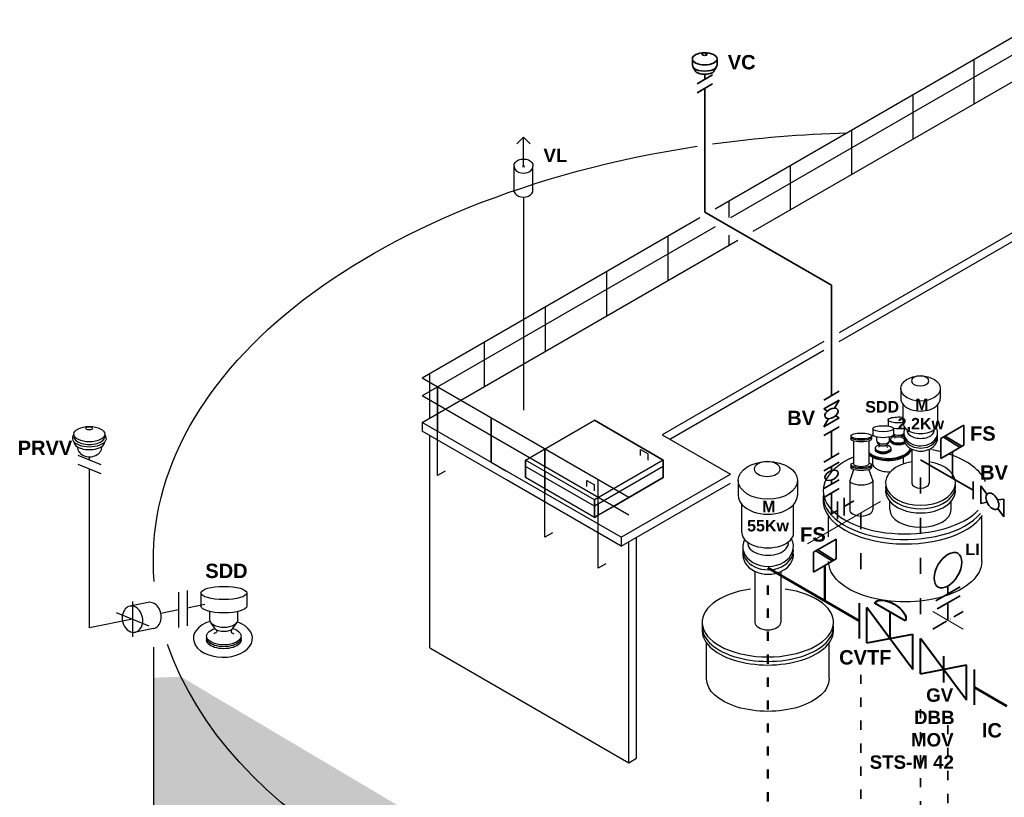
# Model space of a CAD drawing. Header units: millimetres. Extents: x 244 to 2461, y -1517 to 72.
# Tile 26 of 32: x 1402 to 1659, y -131 to 72. Entities that reach past the tile are written whole.
import ezdxf

# ---------------------------------------------------------------- set-up
doc = ezdxf.new("R2010")
doc.units = ezdxf.units.MM
doc.linetypes.add('ACAD_ISO03W100', pattern=[30, 12, -18])
doc.linetypes.add('ACAD_ISO10W100', pattern=[18, 12, -3, 0, -3])
for name, color, linetype, lineweight in [('Achsen', 253, 'ACAD_ISO10W100', 15), ('Armatur-Entleerung', 7, 'Continuous', 30), ('Armaturen-Auslagerung', 7, 'Continuous', 40), ('Armaturenbezeichnung I', 7, 'Continuous', 15), ('Auslagerung', 1, 'Continuous', 50), ('Entleerung', 74, 'Continuous', 35), ('Symbole_70', 7, 'Continuous', 35), ('Text', 7, 'Continuous', 18)]:
    doc.layers.add(name, color=color, linetype=linetype, lineweight=lineweight)
doc.layers.add('effekte', color=7, linetype='Continuous')
doc.layers.add('gebäude', color=8, linetype='Continuous')

msp = doc.modelspace()

# ---------------------------------------------------------------- hatches: boundary and pattern name
at = {"layer": 'effekte'}
h = msp.add_hatch(color=253, dxfattribs=at)
h.set_gradient(color1=(156, 156, 156), rotation=30, tint=1, name='CURVED')
edge = h.paths.add_edge_path()
edge.add_ellipse((1626.68, -291.93), major_axis=(-190, 0), ratio=0.588376, start_angle=360, end_angle=422.0567)
edge.add_ellipse((1626.68, -291.93), major_axis=(190, 0), ratio=0.588376, start_angle=240.3863, end_angle=310.0953)
edge.add_ellipse((1626.68, -291.93), major_axis=(190, 0), ratio=0.588376, start_angle=-49.9047, end_angle=0)
edge.add_line((1816.68, -291.93), (1816.68, -69.08))
edge.add_ellipse((1626.68, -69.08), major_axis=(-190, 0), ratio=0.588376, start_angle=130.0953, end_angle=180, ccw=False)
edge.add_line((1749.05, -154.59), (1749.05, -335.9))
edge.add_ellipse((1626.68, -250.38), major_axis=(190, 0), ratio=0.588376, start_angle=243.6636, end_angle=310.0953, ccw=False)
edge.add_line((1542.39, -350.57), (1542.39, -169.26))
edge.add_ellipse((1626.68, -69.08), major_axis=(-190, 0.08), ratio=0.588517, start_angle=375.841, end_angle=423.6785, ccw=False)
edge.add_line((1443.88, -99.52), (1436.68, -99.79))
edge.add_line((1436.68, -99.79), (1436.68, -291.93))

# ---------------------------------------------------------------- linework, layer by layer
at = {"layer": 'Achsen', "lineweight": 15}
for p, q in [((1533.72, 33.62), (1533.09, 33.98)), ((1533.09, 33.62), (1533.72, 33.98))]:
    msp.add_line(p, q, dxfattribs=at)
at = {"layer": 'Achsen'}
msp.add_line((1648.31, -87.1), (1640.31, -82.49), dxfattribs=at)
at = {"layer": 'Armatur-Entleerung'}
for p, q in [((1530.94, 27.46), (1530.94, 33.71)), ((1535.87, 27.65), (1535.87, 33.71))]:
    msp.add_line(p, q, dxfattribs=at)
at = {"layer": 'Armatur-Entleerung', "extrusion": (0, 0, -1)}
msp.add_ellipse((1533.4, 33.99), major_axis=(-2.47, 0), ratio=0.707107, start_param=6.229713, end_param=9.478251, dxfattribs=at)
at = {"layer": 'Armatur-Entleerung'}
for centre in [(1533.4, 33.8), (1533.4, 27.55)]:
    msp.add_ellipse(centre, major_axis=(-2.47, 0), ratio=0.707107, start_param=6.229713, end_param=9.478251, dxfattribs=at)
at = {"layer": 'Armaturen-Auslagerung', "lineweight": 35, "ltscale": 0.35}
for p, q in [((1609.13, -67), (1615.13, -63.54)), ((1615.13, -63.54), (1615.13, -68.73)), ((1614.12, -69.31), (1609.75, -66.64)), ((1614.6, -69.04), (1610.26, -66.35)), ((1609.13, -72.2), (1609.13, -67)), ((1615.13, -68.73), (1609.13, -72.2))]:
    msp.add_line(p, q, dxfattribs=at)
at = {"layer": 'Armaturen-Auslagerung'}
for p, q in [((1621.13, -80.28), (1621.13, -89.52)), ((1623.13, -90.67), (1623.13, -81.43)), ((1635.13, -97.6), (1623.13, -81.43)), ((1633.13, -84.9), (1625.13, -80.28)), ((1629.13, -82.59), (1629.13, -89.52)), ((1623.13, -90.67), (1635.13, -88.36)), ((1635.13, -97.6), (1635.13, -88.36)), ((1649.13, -105.68), (1637.13, -89.52)), ((1637.13, -98.75), (1637.13, -89.52)), ((1643.13, -94.17), (1643.13, -101.03)), ((1637.13, -98.75), (1649.13, -96.44)), ((1649.13, -105.68), (1649.13, -96.44)), ((1651.13, -97.6), (1651.13, -106.84))]:
    msp.add_line(p, q, dxfattribs=at)
at = {"layer": 'Armaturen-Auslagerung', "extrusion": (3.08149e-33, 6.12303e-17, -1)}
msp.add_ellipse((1629.13, -82.59), major_axis=(4, -2.31), ratio=0.5, start_param=3.141593, end_param=6.283185, dxfattribs=at)
at = {"layer": 'Armaturenbezeichnung I'}
msp.add_line((1626.66, -53.78), (1607.61, -64.78), dxfattribs=at)
at = {"layer": 'Auslagerung'}
for p, q in [((1621.13, -84.9), (1597.23, -71.1)), ((1612.13, -79.7), (1612.13, -70.46)), ((1659.71, -107.17), (1651.13, -102.22))]:
    msp.add_line(p, q, dxfattribs=at)
at = {"layer": 'Auslagerung', "linetype": 'ACAD_ISO03W100', "ltscale": 0.2}
msp.add_line((1597.23, -75.72), (1597.23, -179.53), dxfattribs=at)
at = {"layer": 'Entleerung'}
for p, q in [((1645.47, -47.68), (1645.47, -40.75)), ((1650.9, -50.81), (1637.13, -42.86))]:
    msp.add_line(p, q, dxfattribs=at)
at = {"layer": 'Entleerung', "linetype": 'ACAD_ISO03W100', "ltscale": 0.35}
msp.add_line((1637.13, -47.48), (1637.13, -86.05), dxfattribs=at)
at = {"layer": 'Entleerung', "linetype": 'ACAD_ISO03W100', "ltscale": 0.2}
msp.add_line((1637.13, -107.99), (1637.13, -180.73), dxfattribs=at)
at = {"layer": 'gebäude'}
for p, q in [((1669.17, 72.14), (1583.44, 22.64)), ((1669.17, 67.52), (1587.44, 20.33)), ((1593.44, 16.87), (1669.17, 60.59)), ((1651.17, 50.2), (1651.17, 61.75)), ((1635.17, 40.96), (1635.17, 52.51)), ((1533.4, 41.48), (1531.66, 39.74)), ((1533.4, 33.8), (1533.4, 41.48)), ((1533.4, 41.48), (1535.15, 39.74)), ((1619.17, 31.72), (1619.17, 43.27)), ((1603.17, 22.49), (1603.17, 34.03)), ((1533.4, 25.81), (1533.4, -29.91)), ((1678.96, 26.79), (1615.88, -9.63)), ((1587.17, 20.49), (1587.17, 24.8)), ((1615.88, -11.93), (1678.96, 24.48)), ((1579.44, 20.33), (1506.93, -21.53)), ((1583.44, 18.02), (1506.93, -26.15)), ((1571.18, 4.01), (1571.18, 15.56)), ((1587.17, 13.25), (1587.17, 15.87)), ((1506.93, -33.08), (1589.44, 14.56)), ((1555.18, -5.23), (1555.18, 6.32)), ((1539.18, -14.46), (1539.18, -2.92)), ((1523.18, -23.7), (1523.18, -12.15)), ((1611.88, -11.93), (1569.66, -36.31)), ((1571.66, -37.47), (1611.88, -14.24)), ((1508.93, -31.93), (1508.93, -20.38)), ((1560.93, -52.71), (1506.93, -21.53)), ((1510.93, -23.84), (1510.93, -35.39)), ((1510.93, -46.94), (1510.93, -23.84)), ((1560.93, -57.33), (1506.93, -26.15)), ((1510.93, -30.77), (1510.93, -35.39)), ((1510.93, -35.39), (1510.93, -30.77)), ((1528.93, -45.78), (1506.93, -33.08)), ((1506.93, -33.08), (1506.93, -35.39)), ((1524.93, -31.93), (1524.93, -43.47)), ((1524.93, -36.54), (1524.93, -31.93)), ((1524.93, -31.93), (1524.93, -36.54)), ((1533.93, -42.9), (1551.93, -32.5)), ((1551.93, -32.5), (1569.93, -42.9)), ((1569.93, -42.9), (1551.93, -32.5)), ((1528.93, -48.09), (1506.93, -35.39)), ((1508.93, -91.97), (1508.93, -36.54)), ((1524.93, -43.47), (1524.93, -36.54)), ((1524.93, -36.54), (1524.93, -43.47)), ((1569.66, -36.31), (1587.5, -46.61)), ((1538.93, -63.1), (1538.93, -40.01)), ((1538.93, -51.56), (1538.93, -40.01)), ((1538.93, -40.01), (1538.93, -44.63)), ((1538.93, -44.63), (1538.93, -40.01)), ((1563.93, -41.74), (1563.93, -40.17)), ((1563.93, -40.17), (1565.93, -41.33)), ((1524.93, -43.47), (1528.93, -45.78)), ((1551.93, -53.29), (1533.93, -42.9)), ((1533.93, -47.51), (1533.93, -42.9)), ((1533.93, -47.51), (1533.93, -42.9)), ((1533.93, -42.9), (1533.93, -44.6)), ((1569.93, -42.9), (1551.93, -53.29)), ((1565.93, -42.9), (1565.93, -41.33)), ((1569.93, -42.9), (1569.93, -47.51)), ((1569.93, -44.6), (1569.93, -42.9)), ((1512.93, -45.78), (1510.93, -46.94)), ((1558.93, -63.1), (1528.93, -45.78)), ((1551.93, -54.99), (1533.93, -44.6)), ((1533.93, -44.6), (1533.93, -47.51)), ((1538.93, -45.78), (1538.93, -44.63)), ((1538.93, -47.49), (1538.93, -45.78)), ((1538.93, -45.78), (1538.93, -47.49)), ((1569.93, -44.6), (1551.93, -54.99)), ((1569.93, -47.51), (1569.93, -44.6)), ((1558.93, -65.41), (1528.93, -48.09)), ((1551.93, -57.91), (1533.93, -47.51)), ((1538.93, -47.49), (1538.93, -50.4)), ((1538.93, -50.4), (1538.93, -47.49)), ((1549.93, -49.82), (1549.93, -48.25)), ((1549.93, -48.25), (1551.93, -49.41)), ((1569.93, -47.51), (1551.93, -57.91)), ((1552.93, -71.19), (1552.93, -48.09)), ((1552.93, -59.64), (1552.93, -48.09)), ((1552.93, -52.71), (1552.93, -48.09)), ((1558.93, -63.1), (1587.5, -46.61)), ((1560.93, -52.71), (1569.93, -47.51)), ((1538.93, -51.56), (1538.93, -50.4)), ((1538.93, -50.4), (1538.93, -51.56)), ((1551.93, -50.98), (1551.93, -49.41)), ((1558.93, -65.41), (1587.5, -48.92)), ((1551.93, -53.29), (1551.93, -57.91)), ((1551.93, -54.99), (1551.93, -53.29)), ((1551.93, -53.29), (1551.93, -54.99)), ((1552.93, -54.42), (1552.93, -52.71)), ((1556.93, -55.02), (1560.93, -52.71)), ((1551.93, -57.91), (1551.93, -54.99)), ((1551.93, -54.99), (1551.93, -57.91)), ((1552.93, -57.33), (1552.93, -54.42)), ((1552.93, -54.42), (1552.93, -57.33)), ((1552.93, -57.33), (1556.93, -55.02)), ((1552.93, -57.33), (1551.93, -57.91)), ((1551.93, -57.91), (1552.93, -57.33)), ((1552.93, -59.64), (1552.93, -57.33)), ((1540.93, -61.95), (1538.93, -63.1)), ((1558.93, -63.1), (1558.93, -65.41)), ((1560.93, -121.99), (1560.93, -64.26)), ((1562.93, -120.84), (1562.93, -63.1)), ((1554.93, -70.03), (1552.93, -71.19)), ((1435.36, -80.12), (1430.53, -81.1)), ((1436.73, -86.91), (1431.21, -88.03)), ((1436.68, -91.82), (1436.68, -291.93)), ((1436.68, -91.82), (1436.68, -291.93)), ((1508.93, -91.97), (1560.93, -121.99)), ((1560.93, -121.99), (1562.93, -120.84))]:
    msp.add_line(p, q, dxfattribs=at)
at = {"layer": 'gebäude', "ltscale": 0.35}
for p, q in [((1631.98, -24.22), (1631.98, -26.82)), ((1642.28, -24.22), (1642.28, -26.82)), ((1632.63, -33.36), (1632.63, -28.42)), ((1641.63, -33.36), (1641.63, -28.42)), ((1628.65, -32.43), (1628.65, -33.99)), ((1624.67, -34.73), (1624.67, -36.29)), ((1630.07, -34.73), (1630.07, -36.29)), ((1633.01, -34.67), (1633.01, -34.61)), ((1423.99, -36.15), (1423.99, -36.82)), ((1618.93, -36.63), (1618.93, -37.4)), ((1619.63, -37.92), (1619.63, -43.92)), ((1623.63, -37.92), (1623.63, -43.92)), ((1624.33, -36.63), (1624.33, -37.4)), ((1625.71, -37.85), (1625.71, -36.91)), ((1626.34, -38.94), (1625.83, -38.21)), ((1628.39, -38.94), (1628.9, -38.21)), ((1629.02, -37.85), (1629.02, -36.91)), ((1630.33, -36.64), (1630.08, -36.27)), ((1632.38, -36.64), (1632.79, -36.05)), ((1634.88, -40.07), (1634.88, -48.94)), ((1639.38, -40.12), (1639.38, -48.94)), ((1419.95, -42.88), (1419.95, -42.06)), ((1624.67, -43.73), (1624.67, -42.24)), ((1632.67, -43.73), (1632.67, -42.24)), ((1419.95, -86.77), (1419.95, -45.19)), ((1619.63, -45.43), (1618.63, -48.32)), ((1618.93, -44.14), (1618.93, -44.91)), ((1623.63, -45.43), (1624.63, -48.32)), ((1624.33, -44.14), (1624.33, -44.91)), ((1589.51, -48.23), (1589.51, -52.13)), ((1604.96, -48.23), (1604.96, -52.13)), ((1618.63, -48.32), (1618.63, -55.82)), ((1624.63, -48.32), (1624.63, -55.82)), ((1629.13, -55.87), (1629.13, -53.82)), ((1645.13, -55.87), (1645.13, -53.82)), ((1590.48, -61.94), (1590.48, -54.53)), ((1603.98, -61.94), (1603.98, -54.53)), ((1613.13, -62.96), (1613.13, -57.62)), ((1653.13, -69.4), (1653.13, -57.62)), ((1593.86, -72.01), (1593.86, -85.32)), ((1600.61, -72.08), (1600.61, -85.32)), ((1445.5, -76.98), (1445.5, -86.22)), ((1443.24, -77.44), (1443.24, -86.68)), ((1449.09, -77.64), (1449.09, -81.11)), ((1461.09, -77.64), (1461.09, -81.11)), ((1431.21, -79.87), (1431.21, -89.11)), ((1443.24, -82.06), (1438.64, -82.99)), ((1450.1, -80.67), (1445.5, -81.6)), ((1431.21, -84.49), (1419.95, -86.77)), ((1451.42, -84.57), (1451.42, -82.48)), ((1458.77, -84.57), (1458.77, -82.48)), ((1452.82, -87), (1451.68, -85.36)), ((1457.36, -87), (1458.5, -85.36)), ((1581.23, -100.1), (1581.23, -90.68)), ((1613.23, -100.1), (1613.23, -90.68))]:
    msp.add_line(p, q, dxfattribs=at)
at = {"layer": 'gebäude', "linetype": 'ACAD_ISO03W100', "lineweight": 25}
for p, q in [((1416.95, -41.67), (1422.95, -44.08)), ((1416.95, -43.98), (1422.95, -46.39)), ((1426.93, -82.77), (1435.5, -86.22))]:
    msp.add_line(p, q, dxfattribs=at)
at = {"layer": 'gebäude', "extrusion": (-9.8418e-33, 6.12303e-17, -1)}
for start_param, end_param in [(1.337305, 1.52487), (-0.050227, 1.315608)]:
    msp.add_ellipse((1626.68, -69.08), major_axis=(-190, 0.04), ratio=0.588282, start_param=start_param, end_param=end_param, dxfattribs=at)
at = {"layer": 'gebäude', "ltscale": 0.35}
for centre, major_axis, ratio in [((1637.13, -24.22), (-5.15, 0), 0.639035), ((1419.95, -36.15), (-4.04, 0), 0.5), ((1419.89, -34.62), (0.869, -0.029), 0.471797), ((1597.24, -48.23), (-7.72, 0), 0.639035)]:
    msp.add_ellipse(centre, major_axis=major_axis, ratio=ratio, dxfattribs=at)
at = {"layer": 'gebäude', "ltscale": 0.35, "extrusion": (-1.01969e-32, 6.12303e-17, -1)}
for centre, major_axis in [((1637.02, -22.23), (2.25, 0)), ((1597.07, -45.25), (3.37, 0))]:
    msp.add_ellipse(centre, major_axis=major_axis, ratio=0.57735, dxfattribs=at)
at = {"layer": 'gebäude', "ltscale": 0.35}
for centre, major_axis, ratio, start_param, end_param in [((1637.13, -26.82), (-5.15, 0), 0.639035, 6.282614, 9.424778), ((1637.13, -33.36), (-4.5, 0), 0.57735, 0, 3.141593), ((1637.18, -35.77), (-4.41, 0), 0.777736, 5.903077, 9.829629), ((1637.16, -35.14), (-3.55, 0), 0.595171, 6.20869, 9.519177), ((1419.95, -37.2), (-4.45, 0), 0.5, 5.849646, 9.854478), ((1419.95, -36.82), (-4.04, 0), 0.5, 6.283185, 9.424778), ((1419.95, -38.17), (-4.04, 0), 0.5, 6.283185, 9.424778), ((1637.18, -37.15), (-4.41, 0), 0.777736, 6.168705, 9.539258), ((1637.18, -36.36), (-4.41, 0), 0.777736, 6.19648, 9.511483), ((1420.02, -39.41), (-3.21, -0.06), 0.826233, 6.273896, 9.417099), ((1420.02, -39.41), (-3.21, -0.06), 0.826233, 3.141451, 3.143306), ((1633.13, -50.92), (-21.43, 0), 0.526504, 10.544279, 10.662708), ((1633.13, -50.92), (-21.43, 0), 0.526504, 5.393359, 8.954941), ((1637.13, -48.94), (-9.13, 0), 0.632477, 4.96144, 10.746523), ((1633.13, -50.92), (-21.43, 0), 0.526504, 9.627953, 10.439191), ((1637.13, -50.96), (-9.13, 0), 0.632477, 6.185774, 9.52219), ((1637.13, -49.84), (-9.13, 0), 0.632477, 6.205579, 9.502385), ((1637.13, -48.94), (2.25, 0), 0.57735, 3.141593, 6.283185), ((1597.23, -52.13), (-7.72, 0), 0.639035, 6.282614, 9.424778), ((1633.13, -52.38), (-21.43, 0), 0.526504, 6.21841, 9.01916), ((1633.13, -53.56), (-21.43, 0), 0.526504, -0.052256, 2.798489), ((1621.63, -55.82), (3, 0), 0.57735, 3.141593, 6.283185), ((1637.13, -55.87), (8, 0), 0.57735, 3.141593, 6.283185), ((1597.31, -65.56), (-6.61, 0), 0.777736, 5.903077, 9.829629), ((1597.23, -61.94), (-6.75, 0), 0.57735, 0, 3.141593), ((1597.28, -64.62), (-5.32, 0), 0.595171, 6.20869, 9.519177), ((1597.31, -66.45), (-6.61, 0), 0.777736, 6.19648, 9.511483), ((1597.31, -67.62), (-6.61, 0), 0.777736, 6.168705, 9.539258), ((1597.23, -85.32), (-17.15, 0), 0.526504, 4.977942, 10.730021), ((1454.85, -89.5), (-7.72, 0), 0.639035, 5.159014, 10.486548), ((1597.23, -86.49), (-17.15, 0), 0.526504, 6.21841, 9.489553), ((1597.23, -87.43), (-17.15, 0), 0.526504, -0.052256, 3.193849), ((1597.23, -85.32), (3.37, 0), 0.57735, 3.141593, 6.283185)]:
    msp.add_ellipse(centre, major_axis=major_axis, ratio=ratio, start_param=start_param, end_param=end_param, dxfattribs=at)
at = {"layer": 'gebäude', "ltscale": 0.35, "extrusion": (-1.01969e-32, 6.12303e-17, -1)}
for centre, major_axis, ratio, start_param, end_param in [((1631.35, -32.43), (2.7, 0), 0.288675, 7.361817, 11.487739), ((1621.63, -36.63), (2.7, 0), 0.288675, 3.141593, 9.424778), ((1627.37, -34.73), (2.7, 0), 0.288675, 3.141593, 9.424778), ((1631.35, -33.99), (2.7, 0), 0.288675, 7.124544, 8.347588), ((1621.63, -37.4), (2.7, 0), 0.288675, 6.283185, 9.424778), ((1621.63, -36.96), (2.7, 0), 0.288675, 6.351757, 9.356206), ((1628.67, -39.11), (6, 0), 0.57735, 10.187301, 10.284534), ((1627.37, -36.29), (2.7, 0), 0.288675, 6.283185, 9.424778), ((1631.35, -37.96), (2.02, 0), 0.509175, 6.802132, 9.540133), ((1631.35, -37.5), (2.02, 0), 0.509175, 6.940316, 10.455455), ((1631.35, -37.72), (2.02, 0), 0.509175, 6.880357, 9.531428), ((1631.35, -37.5), (2.02, 0), 0.509175, 5.234682, 5.684995), ((1628.67, -39.11), (6, 0), 0.57735, 5.399798, 5.501213), ((1628.67, -39.11), (6, 0), 0.57735, 6.506688, 8.850827), ((1628.67, -39.37), (6, 0), 0.57735, 6.443118, 8.850827), ((1628.67, -39.66), (6, 0), 0.57735, 6.368467, 8.850827), ((1627.37, -39.8), (2.02, 0), 0.509175, 5.234682, 10.455455), ((1627.37, -40.02), (2.02, 0), 0.509175, 6.176535, 9.531428), ((1627.37, -40.26), (2.02, 0), 0.509175, 6.16783, 9.540133), ((1621.63, -44.14), (2.7, 0), 0.288675, 5.546561, 10.161402), ((1628.67, -43.73), (4, 0), 0.57735, 7.706157, 9.424778), ((1628.67, -43.73), (4, 0), 0.57735, 6.283185, 6.359735), ((1621.63, -44.91), (2.7, 0), 0.288675, 6.283185, 9.424778), ((1621.63, -44.47), (2.7, 0), 0.288675, 6.351757, 9.356206), ((1621.63, -43.92), (2, 0), 0.363114, 0, 3.141593), ((1455.09, -77.64), (6, 0), 0.288675, 3.141593, 9.424778), ((1455.09, -81.11), (-6, 0), 0.288675, 3.141593, 6.283185), ((1455.09, -84.57), (-3.67, 0), 0.57735, 3.141593, 6.283185)]:
    msp.add_ellipse(centre, major_axis=major_axis, ratio=ratio, start_param=start_param, end_param=end_param, dxfattribs=at)
at = {"layer": 'gebäude', "ltscale": 0.35, "extrusion": (-9.14634e-33, 6.12303e-17, -1)}
for centre, start_param, end_param in [((1627.37, -37.85), 6.283185, 9.424778), ((1631.35, -35.55), 6.807152, 8.747222)]:
    msp.add_ellipse(centre, major_axis=(1.65, 0), ratio=0.57735, start_param=start_param, end_param=end_param, dxfattribs=at)
at = {"layer": 'gebäude', "ltscale": 0.35, "extrusion": (-1.20818e-32, 6.12303e-17, -1)}
msp.add_ellipse((1621.63, -48.32), major_axis=(3, 0), ratio=0.386365, start_param=0, end_param=3.141593, dxfattribs=at)
at = {"layer": 'gebäude', "ltscale": 0.35, "extrusion": (-1.32457e-32, 6.12303e-17, -1)}
for centre, major_axis, ratio, start_param, end_param in [((1633.13, -69.4), (20, 0), 0.52915, 0, 3.141597), ((1455.09, -88.9), (4.5, 0), 0.509175, -1.048503, 4.172269), ((1597.23, -100.1), (16, 0), 0.52915, 0, 3.141597)]:
    msp.add_ellipse(centre, major_axis=major_axis, ratio=ratio, start_param=start_param, end_param=end_param, dxfattribs=at)
at = {"layer": 'gebäude'}
for centre, major_axis, start_param, end_param in [((1431.21, -84.49), (0.69, -3.4), 3.788862, 7.853982), ((1431.21, -84.49), (-0.69, 3.4), -1.570796, 0.64727), ((1436.04, -83.52), (-0.69, 3.4), -3.141593, 0)]:
    msp.add_ellipse(centre, major_axis=major_axis, ratio=0.763787, start_param=start_param, end_param=end_param, dxfattribs=at)
at = {"layer": 'gebäude', "ltscale": 0.35, "extrusion": (-1.05471e-32, 6.12303e-17, -1)}
msp.add_ellipse((1455.09, -89.92), major_axis=(-4.5, 0), ratio=0.509175, start_param=3.026238, end_param=6.39854, dxfattribs=at)
at = {"layer": 'gebäude', "ltscale": 0.35, "extrusion": (-1.3946e-32, 6.12303e-17, -1)}
msp.add_ellipse((1455.09, -89.39), major_axis=(-4.5, 0), ratio=0.509175, start_param=3.034943, end_param=6.389835, dxfattribs=at)
at = {"layer": 'gebäude', "extrusion": (-8.64863e-33, 6.12303e-17, -1)}
msp.add_ellipse((1626.68, -69.08), major_axis=(-190, 0.08), ratio=0.588517, start_param=-1.365518, end_param=-0.198721, dxfattribs=at)
at = {"layer": 'gebäude', "ltscale": 0.35}
for points in [[(1630.33, -36.64), (1630.51, -36.94), (1630.17, -37.23)], [(1632.38, -36.64), (1632.2, -36.94), (1632.54, -37.23)], [(1626.34, -38.94), (1626.52, -39.24), (1626.18, -39.53)], [(1628.39, -38.94), (1628.21, -39.24), (1628.55, -39.53)], [(1452.82, -87), (1453.22, -87.67), (1452.46, -88.31)], [(1457.36, -87), (1456.97, -87.67), (1457.72, -88.31)]]:
    msp.add_spline(points, degree=3, dxfattribs=at)
for points in [[(1632.38, -36.64), (1632.37, -36.65), (1632.36, -36.67), (1632.33, -36.7), (1632.3, -36.72), (1632.25, -36.76), (1632.21, -36.78), (1632.11, -36.83), (1632.03, -36.86), (1631.86, -36.92), (1631.76, -36.94), (1631.55, -36.97), (1631.45, -36.97), (1631.23, -36.97), (1631.13, -36.96), (1630.92, -36.93), (1630.83, -36.91), (1630.65, -36.85), (1630.58, -36.82), (1630.47, -36.76), (1630.43, -36.73), (1630.36, -36.68), (1630.35, -36.66), (1630.33, -36.64), (1630.33, -36.64), (1630.33, -36.64)], [(1628.39, -38.94), (1628.38, -38.95), (1628.37, -38.97), (1628.34, -39), (1628.31, -39.02), (1628.26, -39.06), (1628.23, -39.08), (1628.12, -39.13), (1628.04, -39.17), (1627.87, -39.22), (1627.77, -39.24), (1627.57, -39.27), (1627.46, -39.28), (1627.24, -39.27), (1627.14, -39.27), (1626.93, -39.23), (1626.84, -39.21), (1626.67, -39.16), (1626.59, -39.12), (1626.48, -39.06), (1626.44, -39.03), (1626.38, -38.98), (1626.36, -38.96), (1626.35, -38.95), (1626.34, -38.95), (1626.34, -38.94)], [(1457.36, -87), (1457.35, -87.02), (1457.32, -87.05), (1457.25, -87.12), (1457.2, -87.17), (1457.08, -87.25), (1457, -87.3), (1456.77, -87.42), (1456.6, -87.49), (1456.21, -87.61), (1455.99, -87.66), (1455.54, -87.72), (1455.3, -87.74), (1454.82, -87.73), (1454.58, -87.71), (1454.13, -87.64), (1453.92, -87.59), (1453.54, -87.47), (1453.37, -87.4), (1453.12, -87.26), (1453.03, -87.2), (1452.89, -87.09), (1452.85, -87.04), (1452.82, -87), (1452.82, -87), (1452.82, -87)]]:
    msp.add_open_spline(points, degree=3, knots=[0.383497, 0.383497, 0.383497, 0.383497, 0.534506, 0.534506, 0.685516, 0.685516, 0.836525, 0.836525, 1.085214, 1.085214, 1.333903, 1.333903, 1.582592, 1.582592, 1.831281, 1.831281, 2.07997, 2.07997, 2.328659, 2.328659, 2.53555, 2.53555, 2.742442, 2.742442, 2.758096, 2.758096, 2.758096, 2.758096], dxfattribs=at)
at = {"layer": 'Symbole_70', "ltscale": 0.35}
for p, q in [((1577.51, 61.92), (1577.51, 60.3)), ((1583.97, 61.92), (1583.97, 60.3)), ((1578.33, 58.66), (1577.68, 59.79)), ((1583.15, 58.66), (1583.8, 59.79)), ((1578.74, 55.38), (1582.74, 57.69)), ((1580.74, 56.54), (1580.74, 57.88)), ((1578.74, 53.07), (1582.74, 55.38)), ((1580.74, 21.89), (1580.74, 54.23)), ((1613.88, 2.76), (1580.74, 21.89)), ((1613.88, -26.11), (1613.88, 2.76)), ((1611.88, -27.26), (1615.88, -24.95)), ((1611.88, -29.57), (1615.88, -27.26)), ((1615.88, -27.26), (1614.67, -29.36)), ((1611.88, -29.57), (1612.8, -30.1)), ((1611.88, -34.19), (1615.88, -31.88)), ((1613.09, -32.09), (1611.88, -34.19)), ((1614.96, -31.35), (1615.88, -31.88)), ((1611.88, -36.5), (1615.88, -34.19)), ((1613.88, -42.27), (1613.88, -35.34)), ((1611.88, -43.43), (1615.88, -41.12)), ((1611.88, -45.74), (1615.88, -43.43)), ((1613.88, -45.65), (1613.88, -44.58)), ((1611.88, -50.36), (1615.88, -48.05)), ((1613.88, -49.2), (1613.88, -48.13)), ((1611.88, -52.66), (1615.88, -50.36)), ((1613.88, -56.97), (1613.88, -51.51)), ((1615.44, -53.76), (1615.44, -58.38)), ((1617.21, -52.74), (1617.21, -57.36)), ((1617.21, -55.05), (1619.75, -53.58)), ((1613.88, -56.97), (1615.44, -56.07)), ((1641.16, -79.69), (1647.46, -76.05)), ((1644.31, -77.87), (1644.31, -75.81)), ((1647.46, -78.36), (1641.46, -81.82)), ((1642.04, -81.49), (1647.46, -78.36)), ((1644.31, -80.18), (1644.31, -84.8))]:
    msp.add_line(p, q, dxfattribs=at)
at = {"layer": 'Symbole_70', "lineweight": 35, "ltscale": 0.35}
for p, q in [((1642.47, -37.28), (1648.47, -33.82)), ((1648.47, -33.82), (1648.47, -39.02)), ((1642.47, -42.48), (1642.47, -37.28)), ((1647.47, -39.6), (1643.1, -36.92)), ((1647.94, -39.32), (1643.61, -36.63)), ((1648.47, -39.02), (1642.47, -42.48)), ((1650.9, -48.5), (1650.9, -53.12))]:
    msp.add_line(p, q, dxfattribs=at)
at = {"layer": 'Symbole_70'}
for p, q in [((1654.5, -51.8), (1652.9, -49.65)), ((1652.9, -54.27), (1652.9, -49.65)), ((1652.9, -54.27), (1654.52, -53.95)), ((1657.31, -53.34), (1658.9, -53.12)), ((1658.9, -57.73), (1658.9, -53.12)), ((1658.9, -57.73), (1657.32, -55.53))]:
    msp.add_line(p, q, dxfattribs=at)
at = {"layer": 'Symbole_70', "linetype": 'ACAD_ISO03W100', "ltscale": 0.35}
msp.add_line((1621.54, -56.74), (1621.54, -77.05), dxfattribs=at)
at = {"layer": 'Symbole_70', "linetype": 'ACAD_ISO10W100', "ltscale": 0.35}
msp.add_line((1640.31, -87.1), (1648.31, -82.49), dxfattribs=at)
at = {"layer": 'Symbole_70', "linetype": 'ACAD_ISO03W100', "ltscale": 0.2}
for p, q in [((1621.54, -98.99), (1621.54, -181.62)), ((1644.31, -112.14), (1644.31, -180.42))]:
    msp.add_line(p, q, dxfattribs=at)
at = {"layer": 'Symbole_70', "ltscale": 0.35}
for centre, major_axis, ratio in [((1580.74, 61.92), (-3.23, 0), 0.5), ((1580.69, 63.14), (0.696, -0.023), 0.471797), ((1613.88, -30.73), (1.66, 0.95), 0.59479), ((1613.88, -46.89), (1.66, 0.95), 0.59479)]:
    msp.add_ellipse(centre, major_axis=major_axis, ratio=ratio, dxfattribs=at)
msp.add_ellipse((1580.74, 60.3), major_axis=(-3.23, 0), ratio=0.5, start_param=6.283185, end_param=9.424778, dxfattribs=at)
at = {"layer": 'Symbole_70', "extrusion": (2.46519e-32, 6.12303e-17, -1)}
msp.add_ellipse((1655.91, -53.67), major_axis=(-1.2, 2.04), ratio=0.57735, dxfattribs=at)
at = {"layer": 'Symbole_70', "ltscale": 0.35, "extrusion": (0, 0, -1)}
msp.add_ellipse((1644.31, -71.68), major_axis=(-2.59, -4.4), ratio=0.573604, dxfattribs=at)
at = {"layer": 'Symbole_70', "ltscale": 0.35}
msp.add_open_spline([(1578.33, 58.66), (1578.33, 58.65), (1578.33, 58.65), (1578.34, 58.63), (1578.35, 58.61), (1578.4, 58.56), (1578.43, 58.53), (1578.53, 58.44), (1578.61, 58.37), (1578.83, 58.25), (1578.96, 58.19), (1579.26, 58.08), (1579.42, 58.04), (1579.86, 57.94), (1580.15, 57.9), (1580.74, 57.87), (1581.04, 57.88), (1581.62, 57.94), (1581.9, 57.99), (1582.34, 58.12), (1582.51, 58.19), (1582.8, 58.33), (1582.92, 58.41), (1583.05, 58.52), (1583.09, 58.56), (1583.14, 58.62), (1583.15, 58.64), (1583.15, 58.66)], degree=3, knots=[6.524614, 6.524614, 6.524614, 6.524614, 6.54224, 6.54224, 6.671768, 6.671768, 6.801295, 6.801295, 7.012223, 7.012223, 7.22315, 7.22315, 7.434078, 7.434078, 7.749938, 7.749938, 8.065798, 8.065798, 8.381658, 8.381658, 8.634798, 8.634798, 8.887939, 8.887939, 9.058777, 9.058777, 9.183543, 9.183543, 9.183543, 9.183543], dxfattribs=at)

# ---------------------------------------------------------------- texts
at = {"layer": 'Text', "attachment_point": 1}
for s, insert, char_height, width in [('{\\fArial|b1|i0|c0|p34;VC}', (1586.77, 62.91), 3.7468, 8.7405), ('{\\fArial|b1|i0|c0|p34;VL}', (1538.61, 38.43), 3.5, 5.4629), ('{\\fArial|b1|i0|c0|p34;SDD}', (1622.68, -27.5), 3, 8.7405), ('\\pi2.9214;{\\fArial|b1|i0|c0|p34;M\\P\\pi-1.6328;2,2Kw}', (1632.8, -26.9), 3, 8.7405), ('{\\fArial|b1|i0|c0|p34;BV}', (1602.3, -30.04), 3.7468, 8.7405), ('{\\fArial|b1|i0|c0|p34;FS}', (1650.08, -34.1), 3.7468, 8.7405), ('{\\fArial|b1|i0|c0|p34;PRVV}', (1401.23, -37.85), 3.7468, 8.7405), ('{\\fArial|b1|i0|c0|p34;BV}', (1652.71, -44.29), 3.7468, 8.7405), ('\\pi2.9214;{\\fArial|b1|i0|c0|p34;M\\P\\pi-1.0097;55Kw}', (1592.82, -53.56), 3, 8.7405), ('{\\fArial|b1|i0|c0|p34;FS}', (1605.68, -60.48), 3.7468, 8.7405), ('{\\fArial|b1|i0|c0|p34;LI}', (1648.84, -64.76), 3, 8.7405), ('{\\fArial|b1|i0|c0|p34;SDD}', (1450.25, -69.99), 3.7468, 8.7405), ('{\\fArial|b1|i0|c0|p34;CVTF}', (1615.87, -92.58), 3.7468, 8.7405), ('\\pi24.969;{\\fArial|b1|i0|c0|p34;GV\\P\\pi21.796;DBB\\P\\pi21.008;MOV\\P\\pi10.21;STS-M 42}', (1613.64, -102.57), 3.5, 31.7946), ('{\\fArial|b1|i0|c0|p34;IC}', (1653.16, -111.65), 3.7468, 8.7405)]:
    msp.add_mtext(s, dxfattribs=dict(at, insert=insert, char_height=char_height, width=width))

doc.saveas('drawing.dxf')
